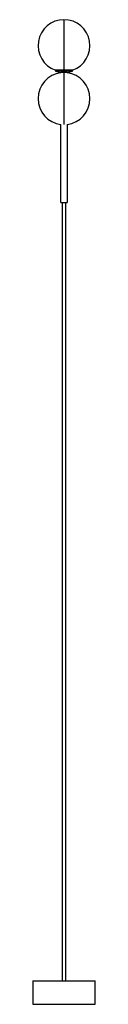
# Paper-space layout '_Derecha' of a CAD drawing. Header units: inches. Extents: x -2.4 to 2.4, y -68.7 to 6.
import ezdxf

# ---------------------------------------------------------------- set-up
doc = ezdxf.new("R2010")
doc.units = ezdxf.units.IN
doc.header["$MEASUREMENT"] = 0

psp = doc.layouts.new('_Derecha')

# ---------------------------------------------------------------- linework, layer by layer
at = {"color": 7, "linetype": 'Continuous', "lineweight": 25}
for p, q in [((-0.644, 2.156), (-0.644, 2.073)), ((-0.23, 1.949), (-0.23, 1.982)), ((0.23, 1.982), (0.23, 1.954)), ((0.644, 2.073), (0.644, 2.156)), ((-0.23, -7.874), (-0.23, -1.954)), ((0.23, -1.949), (0.23, -7.874)), ((-0.118, -66.929), (-0.118, -7.874)), ((0.118, -7.874), (0.118, -66.929)), ((-2.36, -66.929), (-2.36, -68.699)), ((-2.36, -66.929), (2.36, -66.929)), ((2.36, -68.699), (2.36, -66.929)), ((-2.36, -68.699), (2.36, -68.699))]:
    psp.add_line(p, q, dxfattribs=at)
for centre, radius, start, end in [((0, 4.016), 1.969, 289.10816, 250.8946), ((0, 0), 1.969, 96.73422, 263.27784), ((0, 4.016), 2.047, 251.65197, 263.54086), ((0, 4.016), 2.047, 276.46061, 288.34711), ((0, 0), 1.969, 276.73501, 83.27823)]:
    psp.add_arc(centre, radius, start, end, dxfattribs=at)
for points, knots in [([(0, 2.156), (0, 2.308), (0, 2.611), (0, 3.412), (0, 3.884), (0, 4.801), (0, 5.218), (0, 5.819), (0, 5.984), (0, 5.984)], [0, 0, 0, 0, 0.25, 0.25, 0.5, 0.5, 0.75, 0.75, 1, 1, 1, 1]), ([(0, 2.156), (-0.171, 2.156), (-0.335, 2.156), (-0.576, 2.156), (-0.644, 2.156), (-0.644, 2.156)], [0, 0, 0, 0, 0.5, 0.5, 1, 1, 1, 1]), ([(0, 2.073), (-0.171, 2.073), (-0.335, 2.073), (-0.576, 2.073), (-0.644, 2.073), (-0.644, 2.073)], [0, 0, 0, 0, 0.5, 0.5, 1, 1, 1, 1]), ([(0, 1.982), (-0.061, 1.982), (-0.12, 1.982), (-0.206, 1.982), (-0.23, 1.982), (-0.23, 1.982)], [0, 0, 0, 0, 0.5, 0.5, 1, 1, 1, 1]), ([(0.644, 2.156), (0.644, 2.156), (0.576, 2.156), (0.335, 2.156), (0.171, 2.156), (0, 2.156)], [0, 0, 0, 0, 0.5, 0.5, 1, 1, 1, 1]), ([(0.644, 2.073), (0.644, 2.073), (0.576, 2.073), (0.335, 2.073), (0.171, 2.073), (0, 2.073)], [0, 0, 0, 0, 0.5, 0.5, 1, 1, 1, 1]), ([(0.23, 1.982), (0.23, 1.982), (0.206, 1.982), (0.12, 1.982), (0.061, 1.982), (0, 1.982)], [0, 0, 0, 0, 0.5, 0.5, 1, 1, 1, 1]), ([(0, -1.954), (0, -1.954), (0, -1.948), (0, -1.909), (0, -1.833), (0, -1.725), (0, -1.591), (0, -1.43), (0, -1.247), (0, -1.043), (0, -0.823), (0, -0.59), (0, -0.347), (0, -0.099), (0, 0.151), (0, 0.399), (0, 0.64), (0, 0.871), (0, 1.088), (0, 1.287), (0, 1.466), (0, 1.621), (0, 1.751), (0, 1.851), (0, 1.922), (0, 1.943), (0, 1.953)], [0, 0, 0, 0, 0.003253, 0.046846, 0.090438, 0.134031, 0.177624, 0.221216, 0.264809, 0.308401, 0.351994, 0.395587, 0.439179, 0.482772, 0.526364, 0.569957, 0.613549, 0.657142, 0.700735, 0.744327, 0.78792, 0.831512, 0.875105, 0.918697, 0.96229, 1, 1, 1, 1]), ([(-0.23, -7.874), (-0.23, -7.874), (-0.23, -7.874), (-0.23, -7.874), (-0.229, -7.874), (-0.228, -7.874), (-0.225, -7.874), (-0.221, -7.874), (-0.213, -7.874), (-0.203, -7.874), (-0.188, -7.874), (-0.164, -7.874), (-0.129, -7.874), (-0.089, -7.874), (-0.045, -7.874), (0, -7.874), (0.045, -7.874), (0.089, -7.874), (0.129, -7.874), (0.164, -7.874), (0.188, -7.874), (0.203, -7.874), (0.213, -7.874), (0.221, -7.874), (0.226, -7.874), (0.228, -7.874), (0.23, -7.874), (0.23, -7.874), (0.23, -7.874)], [0, 0, 0, 0, 0.0125326, 0.0250362, 0.0375301, 0.0500336, 0.0625662, 0.0938388, 0.1251114, 0.1563839, 0.1876565, 0.2501259, 0.3125953, 0.3750647, 0.4375342, 0.5000036, 0.562473, 0.6249424, 0.6874118, 0.7498812, 0.8123507, 0.8436232, 0.8748958, 0.9061683, 0.9374409, 0.9583089, 0.979132, 1, 1, 1, 1])]:
    psp.add_open_spline(points, degree=3, knots=knots, dxfattribs=at)
psp.add_open_spline([(0, 2.073), (0, 2.028), (0, 1.997), (0, 1.982)], degree=3, dxfattribs=at)

doc.saveas('drawing.dxf')
